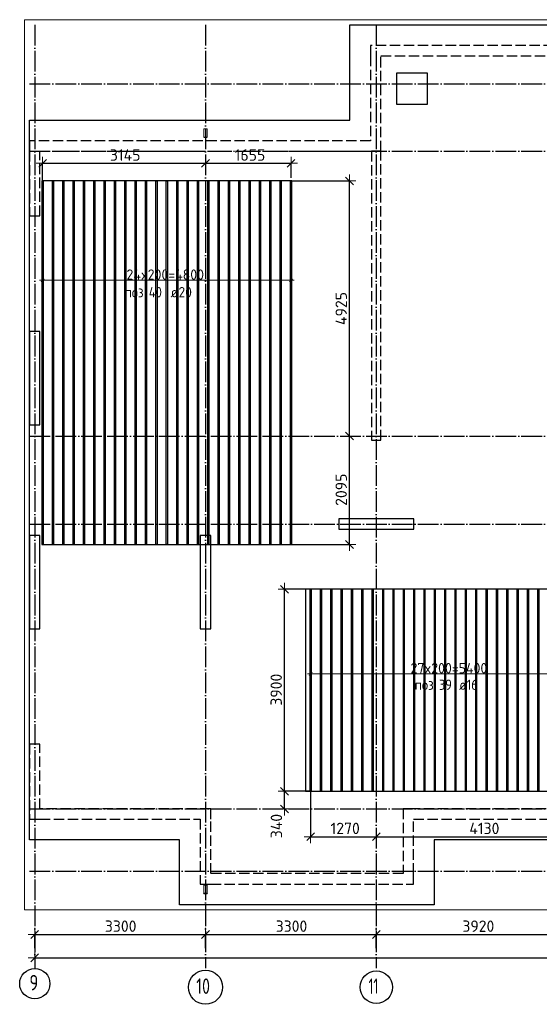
# Model space of a CAD drawing. Header units: millimetres. Extents: x 13527 to 139154, y -122592 to 61893.
# Tile 1 of 130: x 75010 to 85050, y -122573 to -103560. Entities that reach past the tile are written whole.
import ezdxf

# ---------------------------------------------------------------- set-up
doc = ezdxf.new("R2010")
doc.units = ezdxf.units.MM
doc.header["$PDMODE"] = 65
for name, pattern in [('______11', [500, 400, -50, 0, -50]), ('______2', [270, 200, -70]), ('______5', [1100, 800, -100, 100, -100])]:
    doc.linetypes.add(name, pattern=pattern)
for name, color, linetype, lineweight in [('Standard', 7, 'Continuous', 25), ('Колонна (1)', 7, 'Continuous', 35), ('Колонна (2)', 7, 'Continuous', 35), ('Размерная линия_ общее', 7, 'Continuous', 13), ('Стальная конструкция_ общее', 7, 'Continuous', 25), ('Стена_ общее', 7, 'Continuous', 35), ('Фундамент_ общее', 7, 'Continuous', 35)]:
    doc.layers.add(name, color=color, linetype=linetype, lineweight=lineweight)
doc.layers.add('Арм.стержн.Доп. Арм. верхн.зоны У', color=7, linetype='Continuous', lineweight=35, true_color=0x739641)
doc.layers.add('Осевая линия_ общее', color=7, linetype='______5', lineweight=13, true_color=0xa0a0a0)
doc.styles.add('ISOCPEUR', font='isocpeur.ttf')
doc.dimstyles.new('DIMSTYLE_16', dxfattribs={"dimtxt": 220, "dimasz": 250, "dimexe": 0, "dimexo": 0, "dimgap": 110, "dimtad": 2, "dimdec": 0, "dimrnd": 1, "dimzin": 12, "dimdsep": 46, "dimtxsty": 'ISOCPEUR', "dimblk1": 'ALL_ML_STRICH', "dimblk2": 'ALL_ML_STRICH', "dimsah": 1, "dimcen": 0, "dimclrd": 7, "dimclre": 256, "dimclrt": 7, "dimadec": 0, "dimazin": 0, "dimtfac": 1, "dimtdec": 0, "dimtix": 1, "dimtmove": 2, "dimatfit": 3, "dimfxl": 0, "dimtzin": 0, "dimlwd": 0, "dimlwe": -3, "dimarcsym": 0})
doc.dimstyles.new('DIMSTYLE_3', dxfattribs={"dimtxt": 220, "dimasz": 250, "dimexe": 0, "dimexo": 0, "dimgap": 110, "dimtad": 2, "dimdec": 0, "dimrnd": 5, "dimzin": 12, "dimdsep": 46, "dimtxsty": 'ISOCPEUR', "dimblk1": 'ALL_ML_STRICH', "dimblk2": 'ALL_ML_STRICH', "dimsah": 1, "dimcen": 0, "dimclrd": 7, "dimclre": 256, "dimclrt": 7, "dimadec": 0, "dimazin": 0, "dimtfac": 1, "dimtdec": 0, "dimtix": 1, "dimtmove": 2, "dimatfit": 3, "dimfxl": 0, "dimtvp": 1.2, "dimtzin": 0, "dimlwd": 0, "dimlwe": -3, "dimarcsym": 0})
doc.dimstyles.new('DIMSTYLE_5', dxfattribs={"dimtxt": 220, "dimasz": 250, "dimexe": 0, "dimexo": 0, "dimgap": 110, "dimtad": 2, "dimdec": 0, "dimrnd": 5, "dimzin": 12, "dimdsep": 46, "dimtxsty": 'ISOCPEUR', "dimblk1": 'ALL_ML_STRICH', "dimblk2": 'ALL_ML_STRICH', "dimsah": 1, "dimcen": 0, "dimclrd": 7, "dimclre": 256, "dimclrt": 7, "dimadec": 0, "dimazin": 0, "dimtfac": 1, "dimtdec": 0, "dimtix": 1, "dimtmove": 2, "dimatfit": 3, "dimfxl": 0, "dimtzin": 0, "dimlwd": 0, "dimlwe": -3, "dimarcsym": 0})

# ---------------------------------------------------------------- blocks, each defined once
blk = doc.blocks.new('СЛОЖНЫЙ_ОБЪЕКТ_5')
at = {"layer": 'Колонна (1)', "color": 9, "lineweight": -3, "true_color": 0xc7c7c7, "transparency": 33554687}
for p, q in [((75200, -109580), (75200, -111380)), ((75400, -109580), (75200, -109580)), ((75400, -111380), (75400, -109580)), ((75200, -111380), (75400, -111380)), ((75200, -113520), (75200, -115320)), ((75400, -113520), (75200, -113520)), ((75400, -115320), (75400, -113520)), ((78500, -113520), (78500, -115320)), ((78700, -113520), (78500, -113520)), ((78700, -115320), (78700, -113520)), ((75200, -115320), (75400, -115320)), ((78500, -115320), (78700, -115320))]:
    blk.add_line(p, q, dxfattribs=at)
at = {"layer": 'Колонна (2)', "color": 9, "lineweight": -3, "true_color": 0xc7c7c7, "transparency": 33554687}
for p, q in [((81175, -113200), (81175, -113400)), ((82625, -113200), (81175, -113200)), ((82625, -113400), (82625, -113200)), ((81175, -113400), (82625, -113400))]:
    blk.add_line(p, q, dxfattribs=at)
at = {"layer": 'Стена_ общее', "color": 9, "linetype": '______2', "lineweight": -3, "true_color": 0xc7c7c7, "transparency": 33554687}
for p, q in [((81790, -104060), (81790, -104260)), ((89650, -104060), (81790, -104060)), ((81790, -104260), (81790, -105900)), ((81990, -106100), (81990, -104260)), ((81990, -104260), (89650, -104260)), ((75200, -105900), (75200, -106100)), ((81790, -105900), (75200, -105900)), ((75200, -106100), (75200, -107350)), ((75400, -106100), (81790, -106100)), ((75400, -107350), (75400, -106100)), ((81790, -106100), (81810, -106100)), ((81810, -106100), (81810, -111680)), ((81990, -106100), (81810, -106100)), ((81990, -111680), (81990, -106100)), ((75200, -107350), (75400, -107350)), ((81810, -111680), (81990, -111680)), ((75200, -117550), (75200, -119000)), ((75400, -117550), (75200, -117550)), ((75400, -118800), (75400, -117550)), ((78700, -118800), (75400, -118800)), ((78700, -119000), (78700, -118800)), ((82420, -118800), (82420, -120050)), ((82620, -118800), (82420, -118800)), ((85720, -118800), (82620, -118800)), ((75200, -119000), (75400, -119000)), ((75400, -119000), (78500, -119000)), ((78500, -119000), (78500, -120250)), ((78700, -120050), (78700, -119000)), ((82620, -120050), (82620, -119000)), ((82620, -119000), (89020, -119000)), ((82420, -120050), (78700, -120050)), ((82620, -120250), (82620, -120050)), ((78500, -120250), (78700, -120250)), ((78700, -120250), (82620, -120250))]:
    blk.add_line(p, q, dxfattribs=at)
blk = doc.blocks.new('ALL_ML_STRICH')
at = {"color": 0, "linetype": 'ByBlock', "lineweight": -2}
for p, q in [((-1, 0), (0.5, 0)), ((-0.3, -0.3), (0.3, 0.3)), ((0, -0.5), (0, 0.5))]:
    blk.add_line(p, q, dxfattribs=at)
blk = doc.blocks.new('*D372')
at = {"layer": 'DEFPOINTS', "color": 7, "linetype": 'Continuous', "lineweight": 13, "transparency": 33554687}
for p in [(81373, -111600), (80158, -113694), (81382, -113694)]:
    blk.add_point(p, dxfattribs=at)
at = {"layer": 'Размерная линия_ общее', "color": 253, "linetype": 'Continuous', "lineweight": -2, "true_color": 0xa0a0a0, "transparency": 33554687}
for p, q in [((81382, -111600), (81382, -111600)), ((80258, -113694), (81382, -113694))]:
    blk.add_line(p, q, dxfattribs=at)
at = {"layer": 'Размерная линия_ общее', "color": 7, "linetype": 'Continuous', "lineweight": -2, "transparency": 33554687}
blk.add_line((81382, -113694), (81382, -111600), dxfattribs=at)
at = {"layer": 'Размерная линия_ общее', "color": 7, "linetype": 'Continuous', "lineweight": 13, "transparency": 33554687, "xscale": 250, "yscale": 250, "zscale": 250}
for p, rotation in [((81382, -111600), 90), ((81382, -113694), 270)]:
    blk.add_blockref('ALL_ML_STRICH', p, dxfattribs=dict(at, rotation=rotation))
at = {"layer": 'Размерная линия_ общее', "color": 7, "linetype": 'Continuous', "lineweight": 13, "transparency": 33554687, "insert": (81222, -112636), "char_height": 220, "width": 880, "attachment_point": 5, "rotation": 90, "style": 'ISOCPEUR'}
blk.add_mtext('\\A1;{2095}', dxfattribs=at)
blk = doc.blocks.new('*D373')
at = {"layer": 'DEFPOINTS', "color": 7, "linetype": 'Continuous', "lineweight": 13, "transparency": 33554687}
for p in [(80153, -106674), (81373, -111600), (81382, -111600)]:
    blk.add_point(p, dxfattribs=at)
at = {"layer": 'Размерная линия_ общее', "color": 253, "linetype": 'Continuous', "lineweight": -2, "true_color": 0xa0a0a0, "transparency": 33554687}
for p, q in [((80253, -106674), (81382, -106674)), ((81382, -111600), (81382, -111600))]:
    blk.add_line(p, q, dxfattribs=at)
at = {"layer": 'Размерная линия_ общее', "color": 7, "linetype": 'Continuous', "lineweight": -2, "transparency": 33554687}
blk.add_line((81382, -111600), (81382, -106674), dxfattribs=at)
at = {"layer": 'Размерная линия_ общее', "color": 7, "linetype": 'Continuous', "lineweight": 13, "transparency": 33554687, "xscale": 250, "yscale": 250, "zscale": 250}
for p, rotation in [((81382, -106674), 90), ((81382, -111600), 270)]:
    blk.add_blockref('ALL_ML_STRICH', p, dxfattribs=dict(at, rotation=rotation))
at = {"layer": 'Размерная линия_ общее', "color": 7, "linetype": 'Continuous', "lineweight": 13, "transparency": 33554687, "insert": (81222, -109137), "char_height": 220, "width": 880, "attachment_point": 5, "rotation": 90, "style": 'ISOCPEUR'}
blk.add_mtext('\\A1;{4925}', dxfattribs=at)
blk = doc.blocks.new('*D374')
at = {"layer": 'DEFPOINTS', "color": 7, "linetype": 'Continuous', "lineweight": 13, "transparency": 33554687}
for p in [(80720, -118459), (80126, -118800), (80131, -118800)]:
    blk.add_point(p, dxfattribs=at)
at = {"layer": 'Размерная линия_ общее', "color": 253, "linetype": 'Continuous', "lineweight": -2, "true_color": 0xa0a0a0, "transparency": 33554687}
for p, q in [((80620, -118459), (80126, -118459)), ((80126, -118800), (80126, -118800))]:
    blk.add_line(p, q, dxfattribs=at)
at = {"layer": 'Размерная линия_ общее', "color": 7, "linetype": 'Continuous', "lineweight": -2, "transparency": 33554687}
blk.add_line((80126, -118800), (80126, -118459), dxfattribs=at)
at = {"layer": 'Размерная линия_ общее', "color": 7, "linetype": 'Continuous', "lineweight": 13, "transparency": 33554687, "xscale": 250, "yscale": 250, "zscale": 250}
for p, rotation in [((80126, -118459), 90), ((80126, -118800), 270)]:
    blk.add_blockref('ALL_ML_STRICH', p, dxfattribs=dict(at, rotation=rotation))
at = {"layer": 'Размерная линия_ общее', "color": 7, "linetype": 'Continuous', "lineweight": 13, "transparency": 33554687, "insert": (79970, -119131), "char_height": 220, "width": 660, "attachment_point": 5, "rotation": 90, "style": 'ISOCPEUR'}
blk.add_mtext('\\A1;{340}', dxfattribs=at)
blk = doc.blocks.new('*D375')
at = {"layer": 'DEFPOINTS', "color": 7, "linetype": 'Continuous', "lineweight": 13, "transparency": 33554687}
for p in [(80728, -114559), (80126, -118459), (80720, -118459)]:
    blk.add_point(p, dxfattribs=at)
at = {"layer": 'Размерная линия_ общее', "color": 253, "linetype": 'Continuous', "lineweight": -2, "true_color": 0xa0a0a0, "transparency": 33554687}
for p, q in [((80628, -114559), (80126, -114559)), ((80620, -118459), (80126, -118459))]:
    blk.add_line(p, q, dxfattribs=at)
at = {"layer": 'Размерная линия_ общее', "color": 7, "linetype": 'Continuous', "lineweight": -2, "transparency": 33554687}
blk.add_line((80126, -118459), (80126, -114559), dxfattribs=at)
at = {"layer": 'Размерная линия_ общее', "color": 7, "linetype": 'Continuous', "lineweight": 13, "transparency": 33554687, "xscale": 250, "yscale": 250, "zscale": 250}
for p, rotation in [((80126, -114559), 90), ((80126, -118459), 270)]:
    blk.add_blockref('ALL_ML_STRICH', p, dxfattribs=dict(at, rotation=rotation))
at = {"layer": 'Размерная линия_ общее', "color": 7, "linetype": 'Continuous', "lineweight": 13, "transparency": 33554687, "insert": (79966, -116498), "char_height": 220, "width": 880, "attachment_point": 5, "rotation": 90, "style": 'ISOCPEUR'}
blk.add_mtext('\\A1;{3900}', dxfattribs=at)
blk = doc.blocks.new('*D378')
at = {"layer": 'DEFPOINTS', "color": 7, "linetype": 'Continuous', "lineweight": 13, "transparency": 33554687}
for p in [(80631, -118349), (80631, -119336), (81900, -119261)]:
    blk.add_point(p, dxfattribs=at)
at = {"layer": 'Размерная линия_ общее', "color": 253, "linetype": 'Continuous', "lineweight": -2, "true_color": 0xa0a0a0, "transparency": 33554687}
for p, q in [((80631, -118449), (80631, -119336)), ((81900, -119336), (81900, -119336))]:
    blk.add_line(p, q, dxfattribs=at)
at = {"layer": 'Размерная линия_ общее', "color": 7, "linetype": 'Continuous', "lineweight": -2, "transparency": 33554687}
blk.add_line((80631, -119336), (81900, -119336), dxfattribs=at)
at = {"layer": 'Размерная линия_ общее', "color": 7, "linetype": 'Continuous', "lineweight": 13, "transparency": 33554687, "xscale": 250, "yscale": 250, "zscale": 250, "rotation": 180}
blk.add_blockref('ALL_ML_STRICH', (80631, -119336), dxfattribs=at)
at = {"layer": 'Размерная линия_ общее', "color": 7, "linetype": 'Continuous', "lineweight": 13, "transparency": 33554687, "xscale": 250, "yscale": 250, "zscale": 250}
blk.add_blockref('ALL_ML_STRICH', (81900, -119336), dxfattribs=at)
at = {"layer": 'Размерная линия_ общее', "color": 7, "linetype": 'Continuous', "lineweight": 13, "transparency": 33554687, "insert": (81299, -119176), "char_height": 220, "width": 880, "attachment_point": 5, "style": 'ISOCPEUR'}
blk.add_mtext('\\A1;{1270}', dxfattribs=at)
blk = doc.blocks.new('*D379')
at = {"layer": 'DEFPOINTS', "color": 7, "linetype": 'Continuous', "lineweight": 13, "transparency": 33554687}
for p in [(86031, -118340), (81900, -119261), (81900, -119336)]:
    blk.add_point(p, dxfattribs=at)
at = {"layer": 'Размерная линия_ общее', "color": 253, "linetype": 'Continuous', "lineweight": -2, "true_color": 0xa0a0a0, "transparency": 33554687}
for p, q in [((86031, -118440), (86031, -119336)), ((81900, -119336), (81900, -119336))]:
    blk.add_line(p, q, dxfattribs=at)
at = {"layer": 'Размерная линия_ общее', "color": 7, "linetype": 'Continuous', "lineweight": -2, "transparency": 33554687}
blk.add_line((81900, -119336), (86031, -119336), dxfattribs=at)
at = {"layer": 'Размерная линия_ общее', "color": 7, "linetype": 'Continuous', "lineweight": 13, "transparency": 33554687, "xscale": 250, "yscale": 250, "zscale": 250, "rotation": 180}
blk.add_blockref('ALL_ML_STRICH', (81900, -119336), dxfattribs=at)
at = {"layer": 'Размерная линия_ общее', "color": 7, "linetype": 'Continuous', "lineweight": 13, "transparency": 33554687, "xscale": 250, "yscale": 250, "zscale": 250}
blk.add_blockref('ALL_ML_STRICH', (86031, -119336), dxfattribs=at)
at = {"layer": 'Размерная линия_ общее', "color": 7, "linetype": 'Continuous', "lineweight": 13, "transparency": 33554687, "insert": (83988, -119176), "char_height": 220, "width": 880, "attachment_point": 5, "style": 'ISOCPEUR'}
blk.add_mtext('\\A1;{4130}', dxfattribs=at)
blk = doc.blocks.new('*D383')
at = {"layer": 'DEFPOINTS', "color": 7, "linetype": 'Continuous', "lineweight": 13, "transparency": 33554687}
for p in [(75453, -106333), (78600, -106330), (75453, -106750)]:
    blk.add_point(p, dxfattribs=at)
at = {"layer": 'Размерная линия_ общее', "color": 253, "linetype": 'Continuous', "lineweight": -2, "true_color": 0xa0a0a0, "transparency": 33554687}
for p, q in [((75453, -106650), (75453, -106333)), ((78600, -106333), (78600, -106333))]:
    blk.add_line(p, q, dxfattribs=at)
at = {"layer": 'Размерная линия_ общее', "color": 7, "linetype": 'Continuous', "lineweight": -2, "transparency": 33554687}
blk.add_line((75453, -106333), (78600, -106333), dxfattribs=at)
at = {"layer": 'Размерная линия_ общее', "color": 7, "linetype": 'Continuous', "lineweight": 13, "transparency": 33554687, "xscale": 250, "yscale": 250, "zscale": 250, "rotation": 180}
blk.add_blockref('ALL_ML_STRICH', (75453, -106333), dxfattribs=at)
at = {"layer": 'Размерная линия_ общее', "color": 7, "linetype": 'Continuous', "lineweight": 13, "transparency": 33554687, "xscale": 250, "yscale": 250, "zscale": 250}
blk.add_blockref('ALL_ML_STRICH', (78600, -106333), dxfattribs=at)
at = {"layer": 'Размерная линия_ общее', "color": 7, "linetype": 'Continuous', "lineweight": 13, "transparency": 33554687, "insert": (77049, -106173), "char_height": 220, "width": 880, "attachment_point": 5, "style": 'ISOCPEUR'}
blk.add_mtext('\\A1;{3145}', dxfattribs=at)
blk = doc.blocks.new('*D384')
at = {"layer": 'DEFPOINTS', "color": 7, "linetype": 'Continuous', "lineweight": 13, "transparency": 33554687}
for p in [(78600, -106330), (78600, -106333), (80253, -106712)]:
    blk.add_point(p, dxfattribs=at)
at = {"layer": 'Размерная линия_ общее', "color": 253, "linetype": 'Continuous', "lineweight": -2, "true_color": 0xa0a0a0, "transparency": 33554687}
for p, q in [((78600, -106333), (78600, -106333)), ((80253, -106612), (80253, -106333))]:
    blk.add_line(p, q, dxfattribs=at)
at = {"layer": 'Размерная линия_ общее', "color": 7, "linetype": 'Continuous', "lineweight": -2, "transparency": 33554687}
blk.add_line((78600, -106333), (80253, -106333), dxfattribs=at)
at = {"layer": 'Размерная линия_ общее', "color": 7, "linetype": 'Continuous', "lineweight": 13, "transparency": 33554687, "xscale": 250, "yscale": 250, "zscale": 250, "rotation": 180}
blk.add_blockref('ALL_ML_STRICH', (78600, -106333), dxfattribs=at)
at = {"layer": 'Размерная линия_ общее', "color": 7, "linetype": 'Continuous', "lineweight": 13, "transparency": 33554687, "xscale": 250, "yscale": 250, "zscale": 250}
blk.add_blockref('ALL_ML_STRICH', (80253, -106333), dxfattribs=at)
at = {"layer": 'Размерная линия_ общее', "color": 7, "linetype": 'Continuous', "lineweight": 13, "transparency": 33554687, "insert": (79460, -106173), "char_height": 220, "width": 880, "attachment_point": 5, "style": 'ISOCPEUR'}
blk.add_mtext('\\A1;{1655}', dxfattribs=at)
blk = doc.blocks.new('*D634')
at = {"layer": 'DEFPOINTS', "color": 7, "linetype": 'Continuous', "lineweight": 13, "transparency": 33554687}
for p in [(75300, -121676), (75300, -121789), (117380, -121878)]:
    blk.add_point(p, dxfattribs=at)
at = {"layer": 'Размерная линия_ общее', "color": 253, "linetype": 'Continuous', "lineweight": -2, "true_color": 0xa0a0a0, "transparency": 33554687}
for p, q in [((75300, -121689), (75300, -121676)), ((117380, -121778), (117380, -121676))]:
    blk.add_line(p, q, dxfattribs=at)
at = {"layer": 'Размерная линия_ общее', "color": 7, "linetype": 'Continuous', "lineweight": -2, "transparency": 33554687}
blk.add_line((75300, -121676), (117380, -121676), dxfattribs=at)
at = {"layer": 'Размерная линия_ общее', "color": 7, "linetype": 'Continuous', "lineweight": 13, "transparency": 33554687, "xscale": 250, "yscale": 250, "zscale": 250, "rotation": 180}
blk.add_blockref('ALL_ML_STRICH', (75300, -121676), dxfattribs=at)
at = {"layer": 'Размерная линия_ общее', "color": 7, "linetype": 'Continuous', "lineweight": 13, "transparency": 33554687, "xscale": 250, "yscale": 250, "zscale": 250}
blk.add_blockref('ALL_ML_STRICH', (117380, -121676), dxfattribs=at)
at = {"layer": 'Размерная линия_ общее', "color": 7, "linetype": 'Continuous', "lineweight": 13, "transparency": 33554687, "insert": (96340, -121516), "char_height": 220, "width": 1100, "attachment_point": 5, "style": 'ISOCPEUR'}
blk.add_mtext('\\A1;{42080}', dxfattribs=at)
blk = doc.blocks.new('*D635')
at = {"layer": 'DEFPOINTS', "color": 7, "linetype": 'Continuous', "lineweight": 13, "transparency": 33554687}
for p in [(75300, -121224), (75300, -121508), (78600, -121508)]:
    blk.add_point(p, dxfattribs=at)
at = {"layer": 'Размерная линия_ общее', "color": 253, "linetype": 'Continuous', "lineweight": -2, "true_color": 0xa0a0a0, "transparency": 33554687}
for p, q in [((75300, -121488), (75300, -121224)), ((78600, -121488), (78600, -121224))]:
    blk.add_line(p, q, dxfattribs=at)
at = {"layer": 'Размерная линия_ общее', "color": 7, "linetype": 'Continuous', "lineweight": -2, "transparency": 33554687}
blk.add_line((75300, -121224), (78600, -121224), dxfattribs=at)
at = {"layer": 'Размерная линия_ общее', "color": 7, "linetype": 'Continuous', "lineweight": 13, "transparency": 33554687, "xscale": 250, "yscale": 250, "zscale": 250, "rotation": 180}
blk.add_blockref('ALL_ML_STRICH', (75300, -121224), dxfattribs=at)
at = {"layer": 'Размерная линия_ общее', "color": 7, "linetype": 'Continuous', "lineweight": 13, "transparency": 33554687, "xscale": 250, "yscale": 250, "zscale": 250}
blk.add_blockref('ALL_ML_STRICH', (78600, -121224), dxfattribs=at)
at = {"layer": 'Размерная линия_ общее', "color": 7, "linetype": 'Continuous', "lineweight": 13, "transparency": 33554687, "insert": (76961, -121064), "char_height": 220, "width": 880, "attachment_point": 5, "style": 'ISOCPEUR'}
blk.add_mtext('\\A1;{3300}', dxfattribs=at)
blk = doc.blocks.new('*D636')
at = {"layer": 'DEFPOINTS', "color": 7, "linetype": 'Continuous', "lineweight": 13, "transparency": 33554687}
for p in [(78600, -121224), (78600, -121508), (81900, -121508)]:
    blk.add_point(p, dxfattribs=at)
at = {"layer": 'Размерная линия_ общее', "color": 253, "linetype": 'Continuous', "lineweight": -2, "true_color": 0xa0a0a0, "transparency": 33554687}
for p, q in [((78600, -121488), (78600, -121224)), ((81900, -121488), (81900, -121224))]:
    blk.add_line(p, q, dxfattribs=at)
at = {"layer": 'Размерная линия_ общее', "color": 7, "linetype": 'Continuous', "lineweight": -2, "transparency": 33554687}
blk.add_line((78600, -121224), (81900, -121224), dxfattribs=at)
at = {"layer": 'Размерная линия_ общее', "color": 7, "linetype": 'Continuous', "lineweight": 13, "transparency": 33554687, "xscale": 250, "yscale": 250, "zscale": 250, "rotation": 180}
blk.add_blockref('ALL_ML_STRICH', (78600, -121224), dxfattribs=at)
at = {"layer": 'Размерная линия_ общее', "color": 7, "linetype": 'Continuous', "lineweight": 13, "transparency": 33554687, "xscale": 250, "yscale": 250, "zscale": 250}
blk.add_blockref('ALL_ML_STRICH', (81900, -121224), dxfattribs=at)
at = {"layer": 'Размерная линия_ общее', "color": 7, "linetype": 'Continuous', "lineweight": 13, "transparency": 33554687, "insert": (80261, -121064), "char_height": 220, "width": 880, "attachment_point": 5, "style": 'ISOCPEUR'}
blk.add_mtext('\\A1;{3300}', dxfattribs=at)
blk = doc.blocks.new('*D637')
at = {"layer": 'DEFPOINTS', "color": 7, "linetype": 'Continuous', "lineweight": 13, "transparency": 33554687}
for p in [(81900, -121224), (81900, -121508), (85820, -121508)]:
    blk.add_point(p, dxfattribs=at)
at = {"layer": 'Размерная линия_ общее', "color": 253, "linetype": 'Continuous', "lineweight": -2, "true_color": 0xa0a0a0, "transparency": 33554687}
for p, q in [((81900, -121488), (81900, -121224)), ((85820, -121488), (85820, -121224))]:
    blk.add_line(p, q, dxfattribs=at)
at = {"layer": 'Размерная линия_ общее', "color": 7, "linetype": 'Continuous', "lineweight": -2, "transparency": 33554687}
blk.add_line((81900, -121224), (85820, -121224), dxfattribs=at)
at = {"layer": 'Размерная линия_ общее', "color": 7, "linetype": 'Continuous', "lineweight": 13, "transparency": 33554687, "xscale": 250, "yscale": 250, "zscale": 250, "rotation": 180}
blk.add_blockref('ALL_ML_STRICH', (81900, -121224), dxfattribs=at)
at = {"layer": 'Размерная линия_ общее', "color": 7, "linetype": 'Continuous', "lineweight": 13, "transparency": 33554687, "xscale": 250, "yscale": 250, "zscale": 250}
blk.add_blockref('ALL_ML_STRICH', (85820, -121224), dxfattribs=at)
at = {"layer": 'Размерная линия_ общее', "color": 7, "linetype": 'Continuous', "lineweight": 13, "transparency": 33554687, "insert": (83871, -121064), "char_height": 220, "width": 880, "attachment_point": 5, "style": 'ISOCPEUR'}
blk.add_mtext('\\A1;{3920}', dxfattribs=at)

msp = doc.modelspace()

# ---------------------------------------------------------------- linework, layer by layer
at = {"layer": 'Standard', "color": 7, "linetype": 'Continuous', "lineweight": 13, "transparency": 33554687}
msp.add_lwpolyline([(75100, -120750), (117980, -120750), (117980, -103560), (75100, -103560), (75100, -120750)], dxfattribs=at)
at = {"layer": 'Арм.стержн.Доп. Арм. верхн.зоны У', "color": 7, "linetype": 'Continuous', "lineweight": 25, "transparency": 33554687}
for p, q in [((75423.1, -108622.1), (75483.1, -108562.1)), ((80223.1, -108622.1), (80283.1, -108562.1)), ((80601.1, -116221.7), (80661.1, -116161.7))]:
    msp.add_line(p, q, dxfattribs=at)
at = {"layer": 'Арм.стержн.Доп. Арм. верхн.зоны У', "color": 253, "linetype": 'Continuous', "lineweight": -3, "true_color": 0xa0a0a0, "transparency": 33554687}
for p, q in [((75453.1, -108592.1), (75453.1, -108492.1)), ((80253.1, -108592.1), (80253.1, -108492.1)), ((75453.1, -108592.1), (75453.1, -108692.1)), ((80253.1, -108592.1), (80253.1, -108692.1)), ((80631.1, -116191.7), (80631.1, -116091.7)), ((80631.1, -116191.7), (80631.1, -116291.7))]:
    msp.add_line(p, q, dxfattribs=at)
at = {"layer": 'Арм.стержн.Доп. Арм. верхн.зоны У', "color": 7, "linetype": 'Continuous', "lineweight": 13, "transparency": 33554687}
for p, q in [((75453.1, -108592.1), (75393.1, -108592.1)), ((80253.1, -108592.1), (80313.1, -108592.1)), ((80631.1, -116191.7), (80571.1, -116191.7))]:
    msp.add_line(p, q, dxfattribs=at)
at = {"layer": 'Арм.стержн.Доп. Арм. верхн.зоны У', "color": 52, "linetype": 'Continuous', "lineweight": 25, "transparency": 33554687}
for points in [[(75440.6, -106674.2), (75440.6, -113694.2), (80265.6, -113694.2), (80265.6, -106674.2), (75440.6, -106674.2)], [(86127.1, -118458.7), (86127.1, -114558.7), (80535.1, -114558.7), (80535.1, -118458.7), (86127.1, -118458.7)]]:
    msp.add_lwpolyline(points, dxfattribs=at)
at = {"layer": 'Арм.стержн.Доп. Арм. верхн.зоны У', "color": 7, "linetype": 'Continuous', "lineweight": 25, "transparency": 33554687}
for points in [[(75443.1, -113694.2), (75443.1, -106674.2), (75463.1, -106674.2), (75463.1, -113694.2), (75443.1, -113694.2)], [(75643.1, -113694.2), (75643.1, -106674.2), (75663.1, -106674.2), (75663.1, -113694.2), (75643.1, -113694.2)], [(75843.1, -113694.2), (75843.1, -106674.2), (75863.1, -106674.2), (75863.1, -113694.2), (75843.1, -113694.2)], [(76043.1, -113694.2), (76043.1, -106674.2), (76063.1, -106674.2), (76063.1, -113694.2), (76043.1, -113694.2)], [(76243.1, -113694.2), (76243.1, -106674.2), (76263.1, -106674.2), (76263.1, -113694.2), (76243.1, -113694.2)], [(76443.1, -113694.2), (76443.1, -106674.2), (76463.1, -106674.2), (76463.1, -113694.2), (76443.1, -113694.2)], [(76643.1, -113694.2), (76643.1, -106674.2), (76663.1, -106674.2), (76663.1, -113694.2), (76643.1, -113694.2)], [(76843.1, -113694.2), (76843.1, -106674.2), (76863.1, -106674.2), (76863.1, -113694.2), (76843.1, -113694.2)], [(77043.1, -113694.2), (77043.1, -106674.2), (77063.1, -106674.2), (77063.1, -113694.2), (77043.1, -113694.2)], [(77243.1, -113694.2), (77243.1, -106674.2), (77263.1, -106674.2), (77263.1, -113694.2), (77243.1, -113694.2)], [(77443.1, -113694.2), (77443.1, -106674.2), (77463.1, -106674.2), (77463.1, -113694.2), (77443.1, -113694.2)], [(77643.1, -113694.2), (77643.1, -106674.2), (77663.1, -106674.2), (77663.1, -113694.2), (77643.1, -113694.2)], [(77843.1, -113694.2), (77843.1, -106674.2), (77863.1, -106674.2), (77863.1, -113694.2), (77843.1, -113694.2)], [(78043.1, -113694.2), (78043.1, -106674.2), (78063.1, -106674.2), (78063.1, -113694.2), (78043.1, -113694.2)], [(78243.1, -113694.2), (78243.1, -106674.2), (78263.1, -106674.2), (78263.1, -113694.2), (78243.1, -113694.2)], [(78443.1, -113694.2), (78443.1, -106674.2), (78463.1, -106674.2), (78463.1, -113694.2), (78443.1, -113694.2)], [(78643.1, -113694.2), (78643.1, -106674.2), (78663.1, -106674.2), (78663.1, -113694.2), (78643.1, -113694.2)], [(78843.1, -113694.2), (78843.1, -106674.2), (78863.1, -106674.2), (78863.1, -113694.2), (78843.1, -113694.2)], [(79043.1, -113694.2), (79043.1, -106674.2), (79063.1, -106674.2), (79063.1, -113694.2), (79043.1, -113694.2)], [(79243.1, -113694.2), (79243.1, -106674.2), (79263.1, -106674.2), (79263.1, -113694.2), (79243.1, -113694.2)], [(79443.1, -113694.2), (79443.1, -106674.2), (79463.1, -106674.2), (79463.1, -113694.2), (79443.1, -113694.2)], [(79643.1, -113694.2), (79643.1, -106674.2), (79663.1, -106674.2), (79663.1, -113694.2), (79643.1, -113694.2)], [(79843.1, -113694.2), (79843.1, -106674.2), (79863.1, -106674.2), (79863.1, -113694.2), (79843.1, -113694.2)], [(80043.1, -113694.2), (80043.1, -106674.2), (80063.1, -106674.2), (80063.1, -113694.2), (80043.1, -113694.2)], [(80243.1, -113694.2), (80243.1, -106674.2), (80263.1, -106674.2), (80263.1, -113694.2), (80243.1, -113694.2)], [(80639.1, -114558.7), (80639.1, -118458.7), (80623.1, -118458.7), (80623.1, -114558.7), (80639.1, -114558.7)], [(80839.1, -114558.7), (80839.1, -118458.7), (80823.1, -118458.7), (80823.1, -114558.7), (80839.1, -114558.7)], [(81039.1, -114558.7), (81039.1, -118458.7), (81023.1, -118458.7), (81023.1, -114558.7), (81039.1, -114558.7)], [(81239.1, -114558.7), (81239.1, -118458.7), (81223.1, -118458.7), (81223.1, -114558.7), (81239.1, -114558.7)], [(81439.1, -114558.7), (81439.1, -118458.7), (81423.1, -118458.7), (81423.1, -114558.7), (81439.1, -114558.7)], [(81639.1, -114558.7), (81639.1, -118458.7), (81623.1, -118458.7), (81623.1, -114558.7), (81639.1, -114558.7)], [(81839.1, -114558.7), (81839.1, -118458.7), (81823.1, -118458.7), (81823.1, -114558.7), (81839.1, -114558.7)], [(82039.1, -114558.7), (82039.1, -118458.7), (82023.1, -118458.7), (82023.1, -114558.7), (82039.1, -114558.7)], [(82239.1, -114558.7), (82239.1, -118458.7), (82223.1, -118458.7), (82223.1, -114558.7), (82239.1, -114558.7)], [(82439.1, -114558.7), (82439.1, -118458.7), (82423.1, -118458.7), (82423.1, -114558.7), (82439.1, -114558.7)], [(82639.1, -114558.7), (82639.1, -118458.7), (82623.1, -118458.7), (82623.1, -114558.7), (82639.1, -114558.7)], [(82839.1, -114558.7), (82839.1, -118458.7), (82823.1, -118458.7), (82823.1, -114558.7), (82839.1, -114558.7)], [(83039.1, -114558.7), (83039.1, -118458.7), (83023.1, -118458.7), (83023.1, -114558.7), (83039.1, -114558.7)], [(83239.1, -114558.7), (83239.1, -118458.7), (83223.1, -118458.7), (83223.1, -114558.7), (83239.1, -114558.7)], [(83439.1, -114558.7), (83439.1, -118458.7), (83423.1, -118458.7), (83423.1, -114558.7), (83439.1, -114558.7)], [(83639.1, -114558.7), (83639.1, -118458.7), (83623.1, -118458.7), (83623.1, -114558.7), (83639.1, -114558.7)], [(83839.1, -114558.7), (83839.1, -118458.7), (83823.1, -118458.7), (83823.1, -114558.7), (83839.1, -114558.7)], [(84039.1, -114558.7), (84039.1, -118458.7), (84023.1, -118458.7), (84023.1, -114558.7), (84039.1, -114558.7)], [(84239.1, -114558.7), (84239.1, -118458.7), (84223.1, -118458.7), (84223.1, -114558.7), (84239.1, -114558.7)], [(84439.1, -114558.7), (84439.1, -118458.7), (84423.1, -118458.7), (84423.1, -114558.7), (84439.1, -114558.7)], [(84639.1, -114558.7), (84639.1, -118458.7), (84623.1, -118458.7), (84623.1, -114558.7), (84639.1, -114558.7)], [(84839.1, -114558.7), (84839.1, -118458.7), (84823.1, -118458.7), (84823.1, -114558.7), (84839.1, -114558.7)], [(85039.1, -114558.7), (85039.1, -118458.7), (85023.1, -118458.7), (85023.1, -114558.7), (85039.1, -114558.7)]]:
    msp.add_lwpolyline(points, dxfattribs=at)
at = {"layer": 'Арм.стержн.Доп. Арм. верхн.зоны У', "color": 7, "linetype": 'Continuous', "lineweight": 13, "transparency": 33554687}
for points in [[(75453.1, -108592.1), (76973.1, -108592.1), (76973.1, -108592.1), (76973.1, -108592.1), (76973.1, -108592.1), (78733.1, -108592.1), (78733.1, -108592.1), (80253.1, -108592.1)], [(80631.1, -116191.7), (82461.1, -116191.7), (82461.1, -116191.7), (82461.1, -116191.7), (82461.1, -116191.7), (84201.1, -116191.7), (84201.1, -116191.7), (86031.1, -116191.7)]]:
    msp.add_lwpolyline(points, dxfattribs=at)
at = {"layer": 'Осевая линия_ общее', "color": 253, "linetype": '______11', "lineweight": -3, "true_color": 0xa0a0a0, "transparency": 33554687}
for p, q in [((75300, -103660), (75300, -121877.9)), ((78600, -103660), (78600, -121877.9)), ((81900, -103660), (81900, -121877.9)), ((75200, -104800), (119325.4, -104800)), ((75200, -106100), (119325.4, -106100)), ((75200, -111600), (119325.4, -111600)), ((75200, -113300), (119325.4, -113300)), ((75200, -118800), (119325.4, -118800)), ((75200, -120000), (119325.4, -120000))]:
    msp.add_line(p, q, dxfattribs=at)
at = {"layer": 'Осевая линия_ общее', "color": 7, "linetype": 'Continuous', "lineweight": -3, "transparency": 33554687}
for centre, radius in [((75302.4, -122174.7), 292.4), ((78600.4, -122242.4), 330.4), ((81900.9, -122242.4), 313.4)]:
    msp.add_circle(centre, radius, dxfattribs=at)
at = {"layer": 'Стальная конструкция_ общее', "color": 253, "linetype": '______2', "lineweight": 18, "true_color": 0xababab, "transparency": 33554687}
for p, q in [((78570, -105826.9), (78570, -105670)), ((78570, -105670), (78630, -105670)), ((78570, -105826.9), (78570, -105670)), ((78570, -105670), (78630, -105670)), ((78630, -105670), (78630, -105826.9)), ((78630, -105670), (78630, -105826.9)), ((78570, -120426.9), (78570, -120270)), ((78570, -120270), (78630, -120270)), ((78570, -120426.9), (78570, -120270)), ((78570, -120270), (78630, -120270)), ((78630, -120270), (78630, -120426.9)), ((78630, -120270), (78630, -120426.9))]:
    msp.add_line(p, q, dxfattribs=at)
at = {"layer": 'Стальная конструкция_ общее', "color": 7, "linetype": 'Continuous', "lineweight": 25, "transparency": 33554687}
for p, q in [((78570, -105830), (78570, -105826.9)), ((78570, -105826.9), (78630, -105826.9)), ((78570, -105830), (78570, -105826.9)), ((78570, -105826.9), (78630, -105826.9)), ((78570, -105830), (78630, -105830)), ((78570, -105830), (78630, -105830)), ((78630, -105826.9), (78630, -105830)), ((78630, -105826.9), (78630, -105830)), ((78570, -120430), (78570, -120426.9)), ((78570, -120426.9), (78630, -120426.9)), ((78570, -120430), (78570, -120426.9)), ((78570, -120426.9), (78630, -120426.9)), ((78570, -120430), (78630, -120430)), ((78570, -120430), (78630, -120430)), ((78630, -120426.9), (78630, -120430)), ((78630, -120426.9), (78630, -120430))]:
    msp.add_line(p, q, dxfattribs=at)
at = {"layer": 'Фундамент_ общее', "color": 7, "lineweight": 25, "transparency": 33554687}
for p, q in [((81390, -105500), (81390, -103660)), ((81390, -103660), (90250, -103660)), ((82290, -104590), (82290, -105190)), ((82890, -104590), (82290, -104590)), ((82890, -105190), (82890, -104590)), ((82290, -105190), (82890, -105190)), ((75200, -119400), (75200, -105500)), ((75200, -105500), (81390, -105500)), ((78100, -119400), (75200, -119400)), ((78100, -120650), (78100, -119400)), ((83020, -119400), (83020, -120650)), ((88620, -119400), (83020, -119400)), ((83020, -120650), (78100, -120650))]:
    msp.add_line(p, q, dxfattribs=at)
at = {"layer": 'Фундамент_ общее', "color": 7, "linetype": 'Continuous', "lineweight": 25, "transparency": 33554687}
for p, q in [((81390, -105500), (81390, -103660)), ((81390, -103660), (90250, -103660)), ((82290, -104590), (82290, -105190)), ((82890, -104590), (82290, -104590)), ((82890, -105190), (82890, -104590)), ((82290, -105190), (82890, -105190)), ((75200, -119400), (75200, -105500)), ((75200, -105500), (81390, -105500)), ((78100, -119400), (75200, -119400)), ((78100, -120650), (78100, -119400)), ((83020, -119400), (83020, -120650)), ((88620, -119400), (83020, -119400)), ((83020, -120650), (78100, -120650))]:
    msp.add_line(p, q, dxfattribs=at)

# ---------------------------------------------------------------- block references
at = {"layer": 'Стена_ общее', "color": 9, "linetype": '______2', "lineweight": -3, "true_color": 0xc7c7c7, "transparency": 33554687}
msp.add_blockref('СЛОЖНЫЙ_ОБЪЕКТ_5', (0, 0), dxfattribs=at)

# ---------------------------------------------------------------- texts
at = {"layer": 'Арм.стержн.Доп. Арм. верхн.зоны У', "color": 7, "linetype": 'Continuous', "lineweight": 13, "transparency": 33554687, "char_height": 200, "attachment_point": 7, "style": 'ISOCPEUR'}
for s, insert, width in [('\\W0.97;24x200=4800', (77073.1, -108582.1), 1676.31), ('\\W0.97;27x200=5400', (82561.1, -116181.7), 1656.238)]:
    msp.add_mtext(s, dxfattribs=dict(at, insert=insert, width=width))
at = {"layer": 'Арм.стержн.Доп. Арм. верхн.зоны У', "color": 7, "linetype": 'Continuous', "lineweight": 25, "transparency": 33554687, "char_height": 200, "attachment_point": 7, "style": 'ISOCPEUR'}
for s, insert, width in [('\\W0.88;40', (77504.8, -108922.1), 387.995), ('\\W0.95; ø20 ', (77804.8, -108922.1), 794.384), ('\\W0.92;поз.', (77034.8, -108922.1), 561.646), ('\\W0.92;поз.', (82639.3, -116501.5), 561.646), ('\\W0.87;39', (83109.3, -116501.5), 367.208), ('\\W0.89; ø16 ', (83389.3, -116501.5), 749.105)]:
    msp.add_mtext(s, dxfattribs=dict(at, insert=insert, width=width))
at = {"layer": 'Осевая линия_ общее', "color": 7, "linetype": 'Continuous', "lineweight": -3, "transparency": 33554687, "char_height": 300, "attachment_point": 7, "style": 'ISOCPEUR'}
for s, insert, width in [('\\W0.78;9', (75197.4, -122305.2), 326.407), ('\\W0.75;10', (78420.4, -122372.9), 472.281), ('\\W0.62;11', (81750.9, -122372.9), 393.75)]:
    msp.add_mtext(s, dxfattribs=dict(at, insert=insert, width=width))

# ---------------------------------------------------------------- dimensions: what is measured, and where the dimension line sits
at = {"layer": 'Размерная линия_ общее', "color": 7, "linetype": 'Continuous', "lineweight": 13, "transparency": 33554687}
for base, p1, p2, dimstyle, picture, middle in [((78600, -106333.3), (75453.1, -106650.2), (78600, -106333.3), 'DIMSTYLE_5', '*D383', (77048.5, -106173.3)), ((80253.1, -106333.3), (78600, -106333.3), (80253.1, -106612.3), 'DIMSTYLE_5', '*D384', (79459.5, -106173.3)), ((81900, -119336.5), (80631.1, -118448.7), (81900, -119336.5), 'DIMSTYLE_5', '*D378', (81298.6, -119176.5)), ((86031.1, -119336.5), (81900, -119336.5), (86031.1, -118439.5), 'DIMSTYLE_5', '*D379', (83987.6, -119176.5)), ((78600, -121224.3), (75300, -121487.9), (78600, -121487.9), 'DIMSTYLE_5', '*D635', (76961, -121064.3)), ((81900, -121224.3), (78600, -121487.9), (81900, -121487.9), 'DIMSTYLE_5', '*D636', (80261, -121064.3)), ((85820, -121224.3), (81900, -121487.9), (85820, -121487.9), 'DIMSTYLE_5', '*D637', (83871, -121064.3)), ((117380, -121675.8), (75300, -121688.9), (117380, -121777.9), 'DIMSTYLE_16', '*D634', (96340, -121515.8))]:
    dim = msp.add_linear_dim(base=base, p1=p1, p2=p2, dimstyle=dimstyle, override={"dimpost": '<>', "dimclrd": 7, "dimclre": 253, "dimclrt": 7, "dimlwd": 0, "dimlwe": 65533}, dxfattribs=at)
    dim.commit()
    dim.dimension.update_dxf_attribs({"geometry": picture, "text_midpoint": middle, "dimtype": 160})
for base, p1, p2, dimstyle, picture, middle in [((81382.4, -106674.2), (81382.4, -111600), (80253.2, -106674.2), 'DIMSTYLE_5', '*D373', (81222.4, -109137.1)), ((81382.4, -111600), (80257.8, -113694.2), (81382.4, -111600), 'DIMSTYLE_5', '*D372', (81222.4, -112636.1)), ((80126.3, -114558.7), (80619.6, -118458.7), (80627.9, -114558.7), 'DIMSTYLE_5', '*D375', (79966.3, -116497.7)), ((80126.3, -118458.7), (80126.3, -118800), (80619.6, -118458.7), 'DIMSTYLE_3', '*D374', (79969.8, -119131.1))]:
    dim = msp.add_linear_dim(base=base, p1=p1, p2=p2, angle=90, dimstyle=dimstyle, override={"dimpost": '<>', "dimclrd": 7, "dimclre": 253, "dimclrt": 7, "dimlwd": 0, "dimlwe": 65533}, dxfattribs=at)
    dim.commit()
    dim.dimension.update_dxf_attribs({"geometry": picture, "text_midpoint": middle, "dimtype": 160})

doc.saveas('drawing.dxf')
